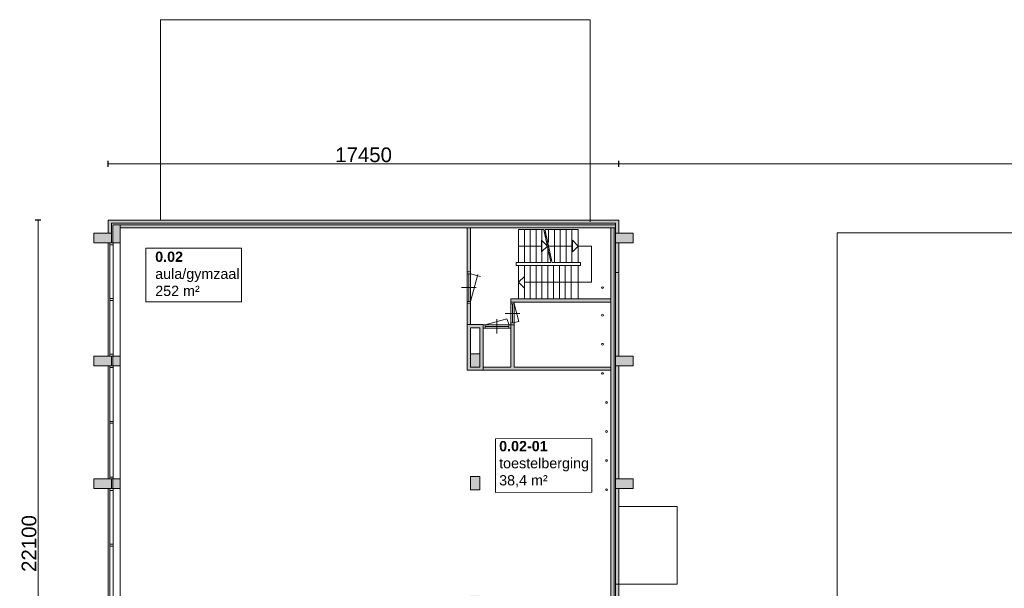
# Model space of a CAD drawing. Header units: millimetres. Extents: x 755778 to 1537169, y 90093 to 392038.
# Tile 90 of 134: x 1027261 to 1060907, y 368793 to 388218. Entities that reach past the tile are written whole.
import ezdxf

# ---------------------------------------------------------------- set-up
doc = ezdxf.new("R2010")
doc.units = ezdxf.units.MM
doc.linetypes.add('PHANTOM2', pattern=[1.25, 0.625, -0.125, 0.125, -0.125, 0.125, -0.125])
doc.layers.add('maatlijnen', color=7, linetype='Continuous')
doc.layers.add('NIV 2HB', color=7, linetype='Continuous', lineweight=0)
doc.layers.add('RUIMTEnr', color=7, linetype='Continuous', lineweight=5)
doc.styles.get("Standard").update_dxf_attribs({"font": 'arial.ttf'})
doc.dimstyles.new('even', dxfattribs={"dimtxt": 500, "dimasz": 50, "dimexe": 100, "dimexo": 0, "dimgap": 50, "dimtad": 1, "dimdec": 0, "dimzin": 0, "dimdsep": 46, "dimtxsty": 'Standard', "dimblk": 'DOT', "dimcen": 1, "dimclrd": 7, "dimclre": 7, "dimclrt": 7, "dimadec": 0, "dimazin": 0, "dimtfac": 1, "dimtdec": 0, "dimtofl": 0, "dimtmove": 0, "dimatfit": 2, "dimldrblk": 'DOT', "dimfxl": 100, "dimfxlon": 1, "dimtolj": 1, "dimtzin": 0, "dimlwd": 5, "dimarcsym": 0})

# ---------------------------------------------------------------- blocks, each defined once
blk = doc.blocks.new('_Dot')
at = {"color": 0, "linetype": 'ByBlock', "lineweight": -2}
blk.add_line((-0.5, 0), (-1, 0), dxfattribs=at)
at = {"color": 0, "linetype": 'ByBlock', "const_width": 0.5}
blk.add_lwpolyline([(-0.25, 0, 1), (0.25, 0, 1)], format="xyb", close=True, dxfattribs=at)
blk = doc.blocks.new('*D143')
at = {"layer": 'Defpoints', "color": 0, "lineweight": 5, "transparency": 16777216}
for p in [(1047736, 383294), (1030286, 381373), (1047736, 381373)]:
    blk.add_point(p, dxfattribs=at)
at = {"layer": 'maatlijnen', "color": 7, "lineweight": -2, "transparency": 16777216}
for p, q in [((1030286, 383194), (1030286, 383394)), ((1047736, 383194), (1047736, 383394))]:
    blk.add_line(p, q, dxfattribs=at)
at = {"layer": 'maatlijnen', "color": 7, "lineweight": 5, "transparency": 16777216}
blk.add_line((1030336, 383294), (1047686, 383294), dxfattribs=at)
at = {"layer": 'maatlijnen', "color": 7, "lineweight": 5, "transparency": 16777216, "xscale": 50, "yscale": 50, "zscale": 50, "rotation": 180}
blk.add_blockref('_Dot', (1030286, 383294), dxfattribs=at)
at = {"layer": 'maatlijnen', "color": 7, "lineweight": 5, "transparency": 16777216, "xscale": 50, "yscale": 50, "zscale": 50}
blk.add_blockref('_Dot', (1047736, 383294), dxfattribs=at)
at = {"layer": 'maatlijnen', "color": 7, "lineweight": 5, "transparency": 16777216, "insert": (1039011, 383599), "char_height": 500, "attachment_point": 5}
blk.add_mtext('\\A1;17450', dxfattribs=at)
blk = doc.blocks.new('*D144')
at = {"layer": 'Defpoints', "color": 0, "lineweight": 5, "transparency": 16777216}
for p in [(1030286, 381373), (1027887, 359273), (1030286, 359273)]:
    blk.add_point(p, dxfattribs=at)
at = {"layer": 'maatlijnen', "color": 7, "lineweight": -2, "transparency": 16777216}
for p, q in [((1027987, 381373), (1027787, 381373)), ((1027987, 359273), (1027787, 359273))]:
    blk.add_line(p, q, dxfattribs=at)
at = {"layer": 'maatlijnen', "color": 7, "lineweight": 5, "transparency": 16777216}
blk.add_line((1027887, 381323), (1027887, 359323), dxfattribs=at)
at = {"layer": 'maatlijnen', "color": 7, "lineweight": 5, "transparency": 16777216, "xscale": 50, "yscale": 50, "zscale": 50}
for p, rotation in [((1027887, 381373), 90), ((1027887, 359273), 270)]:
    blk.add_blockref('_Dot', p, dxfattribs=dict(at, rotation=rotation))
at = {"layer": 'maatlijnen', "color": 7, "lineweight": 5, "transparency": 16777216, "insert": (1027582, 370323), "char_height": 500, "attachment_point": 5, "rotation": 90}
blk.add_mtext('\\A1;22100', dxfattribs=at)
blk = doc.blocks.new('*D147')
at = {"layer": 'Defpoints', "color": 0, "lineweight": 5, "transparency": 16777216}
for p in [(1107736, 383294), (1047736, 381373), (1107736, 380933)]:
    blk.add_point(p, dxfattribs=at)
at = {"layer": 'maatlijnen', "color": 7, "lineweight": -2, "transparency": 16777216}
for p, q in [((1047736, 383194), (1047736, 383394)), ((1107736, 383194), (1107736, 383394))]:
    blk.add_line(p, q, dxfattribs=at)
at = {"layer": 'maatlijnen', "color": 7, "lineweight": 5, "transparency": 16777216}
blk.add_line((1047786, 383294), (1107686, 383294), dxfattribs=at)
at = {"layer": 'maatlijnen', "color": 7, "lineweight": 5, "transparency": 16777216, "xscale": 50, "yscale": 50, "zscale": 50, "rotation": 180}
blk.add_blockref('_Dot', (1047736, 383294), dxfattribs=at)
at = {"layer": 'maatlijnen', "color": 7, "lineweight": 5, "transparency": 16777216, "xscale": 50, "yscale": 50, "zscale": 50}
blk.add_blockref('_Dot', (1107736, 383294), dxfattribs=at)
at = {"layer": 'maatlijnen', "color": 7, "lineweight": 5, "transparency": 16777216, "insert": (1077736, 383599), "char_height": 500, "attachment_point": 5}
blk.add_mtext('\\A1;60000', dxfattribs=at)

msp = doc.modelspace()

# ---------------------------------------------------------------- hatches: boundary and pattern name
at = {"layer": 'NIV 2HB', "lineweight": 5}
for points in [[(1030285.6, 381373.1), (1030285.6, 380928.1), (1030395.6, 380928.1), (1030395.6, 381263.1), (1047625.6, 381263.1), (1047625.6, 380928.1), (1047735.6, 380928.1), (1047735.6, 381373.1)], [(1042665.6, 381103.1), (1042555.6, 381103.1), (1042555.6, 379603.1), (1042665.6, 379603.1)], [(1047465.6, 359578.1), (1047575.6, 359578.1), (1047575.6, 381103.1), (1047465.6, 381103.1)], [(1047735.6, 380598.1), (1047625.6, 380598.1), (1047625.6, 379581.1), (1047735.6, 379581.1)], [(1047735.6, 379581.1), (1047625.6, 379581.1), (1047625.6, 376728.1), (1047735.6, 376728.1)], [(1042665.6, 378529.1), (1042555.6, 378529.1), (1042555.6, 377803.1), (1042665.6, 377803.1)], [(1047465.6, 378683.1), (1044045.6, 378683.1), (1044045.6, 378573.1), (1044157.6, 378573.1), (1047465.6, 378573.1)], [(1047465.6, 376353.1), (1044155.6, 376353.1), (1044155.6, 377799.1), (1044045.6, 377799.1), (1044045.6, 377685.1), (1044045.6, 376353.1), (1043095.6, 376353.1), (1043095.6, 376243.1), (1047465.6, 376243.1)], [(1047735.6, 376398.1), (1047625.6, 376398.1), (1047625.6, 372528.1), (1047735.6, 372528.1)], [(1047735.6, 372198.1), (1047625.6, 372198.1), (1047625.6, 368938.1), (1047735.6, 368938.1)], [(1047735.6, 368938.1), (1047625.6, 368938.1), (1047625.6, 368328.1), (1047735.6, 368328.1)]]:
    msp.add_hatch(color=7, dxfattribs=at).paths.add_polyline_path(points)
at = {"layer": 'NIV 2HB', "lineweight": 5, "true_color": 0x555d61}
h = msp.add_hatch(color=251, dxfattribs=at)
h.paths.add_polyline_path([(1030445.6, 381213.1), (1030695.6, 381213.1), (1030695.6, 380598.1), (1030445.6, 380598.1)])
h.paths.add_polyline_path([(1030445.6, 376728.1), (1030445.6, 376398.1), (1030695.6, 376398.1), (1030695.6, 376728.1)])
h.paths.add_polyline_path([(1030445.6, 372528.1), (1030445.6, 372198.1), (1030695.6, 372198.1), (1030695.6, 372528.1)])
h.paths.add_polyline_path([(1030445.6, 368328.1), (1030445.6, 367998.1), (1030695.6, 367998.1), (1030695.6, 368328.1)])
h.paths.add_polyline_path([(1030445.6, 364128.1), (1030445.6, 363798.1), (1030695.6, 363798.1), (1030695.6, 364128.1)])
h.paths.add_polyline_path([(1030695.6, 359433.1), (1030445.6, 359433.1), (1030445.6, 359928.1), (1030695.6, 359928.1)])
at = {"layer": 'NIV 2HB', "lineweight": 5}
msp.add_hatch(color=7, dxfattribs=at).paths.add_polyline_path([(1047625.6, 381213.1), (1030695.6, 381213.1), (1030695.6, 381103.1), (1047625.6, 381103.1)], flags=17)
at = {"layer": 'NIV 2HB', "lineweight": 5, "true_color": 0x555d61}
h = msp.add_hatch(color=251, dxfattribs=at)
h.paths.add_polyline_path([(1048225.6, 380598.1), (1048225.6, 380928.1), (1047625.6, 380928.1), (1047625.6, 380598.1)])
h.paths.add_polyline_path([(1029795.6, 380598.1), (1029795.6, 380928.1), (1030395.6, 380928.1), (1030395.6, 380598.1)])
h.paths.add_polyline_path([(1048225.6, 367998.1), (1048225.6, 368328.1), (1047625.6, 368328.1), (1047625.6, 367998.1)])
h.paths.add_polyline_path([(1048225.6, 363798.1), (1048225.6, 364128.1), (1047625.6, 364128.1), (1047625.6, 363798.1)])
h.paths.add_polyline_path([(1048225.6, 372198.1), (1048225.6, 372528.1), (1047625.6, 372528.1), (1047625.6, 372198.1)])
h.paths.add_polyline_path([(1048225.6, 376398.1), (1048225.6, 376728.1), (1047625.6, 376728.1), (1047625.6, 376398.1)])
h.paths.add_polyline_path([(1029795.6, 367998.1), (1029795.6, 368328.1), (1030395.6, 368328.1), (1030395.6, 367998.1)])
h.paths.add_polyline_path([(1029795.6, 363798.1), (1029795.6, 364128.1), (1030395.6, 364128.1), (1030395.6, 363798.1)])
h.paths.add_polyline_path([(1029795.6, 372198.1), (1029795.6, 372528.1), (1030395.6, 372528.1), (1030395.6, 372198.1)])
h.paths.add_polyline_path([(1029795.6, 376398.1), (1029795.6, 376728.1), (1030395.6, 376728.1), (1030395.6, 376398.1)])
h.paths.add_polyline_path([(1042665.6, 363753.1), (1042665.6, 364208.1), (1042985.6, 364208.1), (1042985.6, 363753.1)])
h.paths.add_polyline_path([(1042665.6, 368083.1), (1042665.6, 368538.1), (1042985.6, 368538.1), (1042985.6, 368083.1)])
h.paths.add_polyline_path([(1042665.6, 372153.1), (1042665.6, 372608.1), (1042985.6, 372608.1), (1042985.6, 372153.1)])
h.paths.add_polyline_path([(1042665.6, 376353.1), (1042665.6, 376808.1), (1042985.6, 376808.1), (1042985.6, 376353.1)])
at = {"layer": 'NIV 2HB', "lineweight": 5}
h = msp.add_hatch(color=7, dxfattribs=at)
h.paths.add_polyline_path([(1043095.6, 377803.1), (1042555.6, 377803.1), (1042555.6, 376243.1), (1043095.6, 376243.1), (1043095.6, 376353.1)])
h.paths.add_polyline_path([(1042985.6, 377693.1), (1042985.6, 376353.1), (1042665.6, 376353.1), (1042665.6, 377693.1)], flags=16)
h.paths.add_polyline_path([(1042985.6, 376808.1), (1042985.6, 376353.1), (1042665.6, 376353.1), (1042665.6, 376808.1)], flags=0)

# ---------------------------------------------------------------- linework, layer by layer
at = {"layer": 'NIV 2HB', "color": 251, "lineweight": 5, "true_color": 0x555d61}
for p, q in [((1046755.6, 388218.1), (1032070.6, 388218.1)), ((1032070.6, 388218.1), (1032070.6, 381373.1)), ((1046755.6, 381313.1), (1046755.6, 388218.1))]:
    msp.add_line(p, q, dxfattribs=at)
at = {"layer": 'NIV 2HB', "color": 7, "lineweight": 5}
for p, q in [((1047735.6, 381373.1), (1030285.6, 381373.1)), ((1030285.6, 381373.1), (1030285.6, 380928.1)), ((1030395.6, 381263.1), (1047625.6, 381263.1)), ((1030395.6, 380928.1), (1030395.6, 381263.1)), ((1030445.6, 381213.1), (1030695.6, 381213.1)), ((1030445.6, 380598.1), (1030445.6, 381213.1)), ((1030695.6, 381103.1), (1030695.6, 381213.1)), ((1030695.6, 381213.1), (1047625.6, 381213.1)), ((1030695.6, 381213.1), (1030695.6, 380598.1)), ((1047625.6, 381263.1), (1047625.6, 380928.1)), ((1047735.6, 380928.1), (1047735.6, 381373.1)), ((1029795.6, 380598.1), (1029795.6, 380928.1)), ((1029795.6, 380928.1), (1030395.6, 380928.1)), ((1030285.6, 380928.1), (1030395.6, 380928.1)), ((1030395.6, 380928.1), (1030395.6, 380598.1)), ((1047625.6, 381103.1), (1030695.6, 381103.1)), ((1042555.6, 379603.1), (1042555.6, 381103.1)), ((1042555.6, 381103.1), (1042665.6, 381103.1)), ((1042665.6, 381103.1), (1042665.6, 379603.1)), ((1044305.6, 381053.1), (1045169.1, 381053.1)), ((1044305.6, 381053.1), (1044305.6, 379918.1)), ((1044505.6, 381053.1), (1044505.6, 379918.1)), ((1044705.6, 381053.1), (1044705.6, 379918.1)), ((1044905.6, 381053.1), (1044905.6, 379918.1)), ((1045105.6, 381053.1), (1045105.6, 379918.1)), ((1045207.7, 381053.1), (1046345.6, 381053.1)), ((1045334, 381053.1), (1045334, 380603.1)), ((1045534, 381053.1), (1045534, 379918.1)), ((1045734, 381053.1), (1045734, 379918.1)), ((1045934, 381053.1), (1045934, 379918.1)), ((1046134, 381053.1), (1046134, 379918.1)), ((1046345.6, 381053.1), (1046345.6, 379918.1)), ((1047465.6, 381103.1), (1047465.6, 370263.1)), ((1047575.6, 370263.1), (1047575.6, 381103.1)), ((1047625.6, 380928.1), (1047735.6, 380928.1)), ((1048225.6, 380928.1), (1047625.6, 380928.1)), ((1047625.6, 380928.1), (1047625.6, 380598.1)), ((1048225.6, 380598.1), (1048225.6, 380928.1)), ((1030395.6, 380598.1), (1029795.6, 380598.1)), ((1030285.6, 380598.1), (1030285.6, 376728.1)), ((1030695.6, 380598.1), (1030445.6, 380598.1)), ((1030695.6, 376728.1), (1030695.6, 380598.1)), ((1045095, 380285.6), (1045095, 380685.6)), ((1045095, 380685.6), (1045295, 380485.6)), ((1046145.6, 380285.6), (1046145.6, 380685.6)), ((1046145.6, 380685.6), (1046345.6, 380485.6)), ((1047625.6, 380598.1), (1047625.6, 376728.1)), ((1047625.6, 380598.1), (1048225.6, 380598.1)), ((1047735.6, 376728.1), (1047735.6, 380598.1)), ((1030341.6, 378696.6), (1030341.6, 380531.1)), ((1030455.6, 380531.1), (1030455.6, 378696.6)), ((1044305.6, 380485.6), (1045095, 380485.6)), ((1045295, 380485.6), (1045095, 380285.6)), ((1045305.6, 380425.5), (1045305.6, 379918.1)), ((1045331.1, 380485.6), (1046145.6, 380485.6)), ((1046345.6, 380485.6), (1046145.6, 380285.6)), ((1046345.6, 380485.6), (1046805.6, 380485.6)), ((1046805.6, 380485.6), (1046805.6, 379250.6)), ((1044225.6, 379818.1), (1044225.6, 379918.1)), ((1044225.6, 379918.1), (1045415.9, 379918.1)), ((1045454.5, 379918.1), (1046425.6, 379918.1)), ((1046425.6, 379918.1), (1046425.6, 379818.1)), ((1042553.6, 379536.1), (1042553.6, 378596.1)), ((1042665.6, 379603.1), (1042555.6, 379603.1)), ((1042610.6, 378596.1), (1042610.6, 379536.1)), ((1042667.6, 379536.1), (1043005.5, 379445.5)), ((1042667.6, 379536.1), (1042667.6, 378596.1)), ((1046425.6, 379818.1), (1044225.6, 379818.1)), ((1044305.6, 379818.1), (1044305.6, 378683.1)), ((1044505.6, 379818.1), (1044505.6, 378683.1)), ((1044705.6, 379818.1), (1044705.6, 378683.1)), ((1044905.6, 379818.1), (1044905.6, 378683.1)), ((1045105.6, 379818.1), (1045105.6, 378683.1)), ((1045305.6, 379818.1), (1045305.6, 378683.1)), ((1045505.6, 379818.1), (1045505.6, 378683.1)), ((1045705.6, 379818.1), (1045705.6, 378683.1)), ((1045905.6, 379818.1), (1045905.6, 378683.1)), ((1046105.6, 379818.1), (1046105.6, 378683.1)), ((1046345.6, 379818.1), (1046345.6, 378683.1)), ((1047735.6, 379581.1), (1047625.6, 379581.1)), ((1047625.6, 379581.1), (1047625.6, 376728.1)), ((1047735.6, 379581.1), (1047625.6, 379581.1)), ((1047735.6, 376728.1), (1047735.6, 379581.1)), ((1042667.6, 378596.1), (1042911.8, 379507.7)), ((1044305.6, 379250.6), (1044505.6, 379450.6)), ((1044505.6, 379050.6), (1044305.6, 379250.6)), ((1044505.6, 379450.6), (1044505.6, 379050.6)), ((1046805.6, 379250.6), (1044505.6, 379250.6)), ((1042360.6, 379066.1), (1042860.6, 379066.1)), ((1030341.6, 376795.1), (1030341.6, 378629.6)), ((1030455.6, 378629.6), (1030455.6, 376795.1)), ((1042555.6, 378529.1), (1042555.6, 377803.1)), ((1042665.6, 378529.1), (1042555.6, 378529.1)), ((1042665.6, 377803.1), (1042665.6, 378529.1)), ((1044045.6, 378573.1), (1044045.6, 378683.1)), ((1044045.6, 378683.1), (1047465.6, 378683.1)), ((1047465.6, 378573.1), (1044045.6, 378573.1)), ((1047465.6, 378683.1), (1047465.6, 378573.1)), ((1043850.6, 378186.1), (1044350.6, 378186.1)), ((1044043.6, 378506.1), (1044043.6, 377866.1)), ((1044100.6, 378506.1), (1044100.6, 377866.1)), ((1044157.6, 378506.1), (1044318.3, 377906.2)), ((1044157.6, 377866.1), (1044157.6, 378506.1)), ((1043170.6, 377799.1), (1043909.9, 377997.2)), ((1043570.6, 377492.1), (1043570.6, 377992.1)), ((1043909.9, 377997.2), (1043982, 377799.1)), ((1044318.3, 377906.2), (1044157.6, 377877.9)), ((1042555.6, 377803.1), (1042665.6, 377803.1)), ((1042555.6, 376243.1), (1042555.6, 377803.1)), ((1042555.6, 377803.1), (1043095.6, 377803.1)), ((1042665.6, 376353.1), (1042665.6, 377693.1)), ((1042665.6, 377693.1), (1042985.6, 377693.1)), ((1042985.6, 377693.1), (1042985.6, 376353.1)), ((1043095.6, 377803.1), (1043095.6, 376243.1)), ((1043170.6, 377799.1), (1043970.6, 377799.1)), ((1043170.6, 377742.1), (1043970.6, 377742.1)), ((1043970.6, 377685.1), (1043170.6, 377685.1)), ((1044045.6, 376353.1), (1044045.6, 377799.1)), ((1044045.6, 377799.1), (1044155.6, 377799.1)), ((1044155.6, 377799.1), (1044155.6, 376353.1)), ((1029795.6, 376398.1), (1029795.6, 376728.1)), ((1029795.6, 376728.1), (1030395.6, 376728.1)), ((1030395.6, 376728.1), (1030395.6, 376398.1)), ((1030445.6, 376728.1), (1030445.6, 376398.1)), ((1030695.6, 376728.1), (1030445.6, 376728.1)), ((1030695.6, 376398.1), (1030695.6, 376728.1)), ((1042665.6, 376353.1), (1042665.6, 376808.1)), ((1042665.6, 376808.1), (1042985.6, 376808.1)), ((1042985.6, 376808.1), (1042985.6, 376353.1)), ((1047625.6, 376728.1), (1047735.6, 376728.1)), ((1047625.6, 376728.1), (1047735.6, 376728.1)), ((1048225.6, 376728.1), (1047625.6, 376728.1)), ((1047625.6, 376728.1), (1047625.6, 376398.1)), ((1048225.6, 376398.1), (1048225.6, 376728.1)), ((1030395.6, 376398.1), (1029795.6, 376398.1)), ((1030285.6, 376398.1), (1030285.6, 372528.1)), ((1030341.6, 374496.6), (1030341.6, 376331.1)), ((1030445.6, 376398.1), (1030695.6, 376398.1)), ((1030455.6, 376331.1), (1030455.6, 374496.6)), ((1030695.6, 372528.1), (1030695.6, 376398.1)), ((1043095.6, 376243.1), (1042555.6, 376243.1)), ((1042985.6, 376353.1), (1042665.6, 376353.1)), ((1042985.6, 376353.1), (1042665.6, 376353.1)), ((1043095.6, 376243.1), (1043095.6, 376353.1)), ((1043095.6, 376353.1), (1044045.6, 376353.1)), ((1047465.6, 376243.1), (1043095.6, 376243.1)), ((1044155.6, 376353.1), (1047465.6, 376353.1)), ((1047465.6, 376353.1), (1047465.6, 376243.1)), ((1047625.6, 376398.1), (1048225.6, 376398.1)), ((1047625.6, 376398.1), (1047625.6, 372528.1)), ((1047735.6, 376398.1), (1047625.6, 376398.1)), ((1047735.6, 372528.1), (1047735.6, 376398.1)), ((1030341.6, 372595.1), (1030341.6, 374429.6)), ((1030455.6, 374429.6), (1030455.6, 372595.1)), ((1029795.6, 372198.1), (1029795.6, 372528.1)), ((1029795.6, 372528.1), (1030395.6, 372528.1)), ((1030395.6, 372528.1), (1030395.6, 372198.1)), ((1030445.6, 372528.1), (1030445.6, 372198.1)), ((1030695.6, 372528.1), (1030445.6, 372528.1)), ((1030695.6, 372198.1), (1030695.6, 372528.1)), ((1042665.6, 372153.1), (1042665.6, 372608.1)), ((1042665.6, 372608.1), (1042985.6, 372608.1)), ((1042985.6, 372608.1), (1042985.6, 372153.1)), ((1048225.6, 372528.1), (1047625.6, 372528.1)), ((1047625.6, 372528.1), (1047625.6, 372198.1)), ((1047625.6, 372528.1), (1047735.6, 372528.1)), ((1048225.6, 372198.1), (1048225.6, 372528.1)), ((1030395.6, 372198.1), (1029795.6, 372198.1)), ((1030285.6, 372198.1), (1030285.6, 368328.1)), ((1030341.6, 370296.6), (1030341.6, 372131.1)), ((1030445.6, 372198.1), (1030695.6, 372198.1)), ((1030455.6, 372131.1), (1030455.6, 370296.6)), ((1030695.6, 368328.1), (1030695.6, 372198.1)), ((1042985.6, 372153.1), (1042665.6, 372153.1)), ((1047625.6, 372198.1), (1047625.6, 368328.1)), ((1047735.6, 372198.1), (1047625.6, 372198.1)), ((1047625.6, 372198.1), (1048225.6, 372198.1)), ((1047735.6, 368328.1), (1047735.6, 372198.1)), ((1049725.6, 371588.1), (1047735.6, 371588.1)), ((1049725.6, 368938.1), (1049725.6, 371588.1)), ((1030341.6, 368395.1), (1030341.6, 370229.6)), ((1030455.6, 370229.6), (1030455.6, 368395.1)), ((1047465.6, 370263.1), (1047465.6, 359578.1)), ((1047575.6, 359578.1), (1047575.6, 370263.1)), ((1047625.6, 368938.1), (1049725.6, 368938.1))]:
    msp.add_line(p, q, dxfattribs=at)
at = {"layer": 'NIV 2HB', "color": 7, "linetype": 'PHANTOM2', "lineweight": 5}
for p, q in [((1045415.9, 379918.1), (1045169.1, 381053.1)), ((1045454.5, 379918.1), (1045207.7, 381053.1))]:
    msp.add_line(p, q, dxfattribs=at)
at = {"layer": 'NIV 2HB', "color": 253, "lineweight": 5, "true_color": 0x9ea0a1}
for p, q in [((1107735.6, 380933.1), (1055195.6, 380933.1)), ((1055195.6, 380933.1), (1055195.6, 359738.1))]:
    msp.add_line(p, q, dxfattribs=at)
at = {"layer": 'NIV 2HB', "color": 7, "linetype": 'ByBlock', "lineweight": 5}
for p, q in [((1030341.6, 380598.1), (1030341.6, 380531.1)), ((1030455.6, 380598.1), (1030341.6, 380598.1)), ((1030455.6, 380531.1), (1030455.6, 380598.1)), ((1030455.6, 380531.1), (1030341.6, 380531.1)), ((1042553.6, 379603.1), (1042553.6, 379536.1)), ((1042667.6, 379603.1), (1042553.6, 379603.1)), ((1042667.6, 379536.1), (1042553.6, 379536.1)), ((1042667.6, 379536.1), (1042667.6, 379603.1)), ((1030341.6, 378696.6), (1030341.6, 378629.6)), ((1030455.6, 378696.6), (1030341.6, 378696.6)), ((1030455.6, 378629.6), (1030341.6, 378629.6)), ((1030455.6, 378629.6), (1030455.6, 378696.6)), ((1042553.6, 378596.1), (1042553.6, 378529.1)), ((1042667.6, 378596.1), (1042553.6, 378596.1)), ((1042667.6, 378529.1), (1042553.6, 378529.1)), ((1042667.6, 378529.1), (1042667.6, 378596.1)), ((1044043.6, 378573.1), (1044043.6, 378506.1)), ((1044157.6, 378573.1), (1044043.6, 378573.1)), ((1044157.6, 378506.1), (1044157.6, 378573.1)), ((1044157.6, 378506.1), (1044043.6, 378506.1)), ((1044043.6, 377866.1), (1044043.6, 377799.1)), ((1044157.6, 377866.1), (1044043.6, 377866.1)), ((1044157.6, 377799.1), (1044157.6, 377866.1)), ((1043170.6, 377799.1), (1043095.6, 377799.1)), ((1043095.6, 377799.1), (1043095.6, 377685.1)), ((1043095.6, 377685.1), (1043170.6, 377685.1)), ((1043170.6, 377799.1), (1043170.6, 377685.1)), ((1044045.6, 377799.1), (1043970.6, 377799.1)), ((1043970.6, 377799.1), (1043970.6, 377685.1)), ((1043970.6, 377685.1), (1044045.6, 377685.1)), ((1044157.6, 377799.1), (1044043.6, 377799.1)), ((1044045.6, 377799.1), (1044045.6, 377685.1)), ((1030341.6, 376795.1), (1030341.6, 376728.1)), ((1030455.6, 376795.1), (1030341.6, 376795.1)), ((1030455.6, 376728.1), (1030341.6, 376728.1)), ((1030455.6, 376728.1), (1030455.6, 376795.1)), ((1030341.6, 376398.1), (1030341.6, 376331.1)), ((1030455.6, 376398.1), (1030341.6, 376398.1)), ((1030455.6, 376331.1), (1030341.6, 376331.1)), ((1030455.6, 376331.1), (1030455.6, 376398.1)), ((1030341.6, 374496.6), (1030341.6, 374429.6)), ((1030455.6, 374496.6), (1030341.6, 374496.6)), ((1030455.6, 374429.6), (1030455.6, 374496.6)), ((1030455.6, 374429.6), (1030341.6, 374429.6)), ((1030341.6, 372595.1), (1030341.6, 372528.1)), ((1030455.6, 372595.1), (1030341.6, 372595.1)), ((1030455.6, 372528.1), (1030341.6, 372528.1)), ((1030455.6, 372528.1), (1030455.6, 372595.1)), ((1030341.6, 372198.1), (1030341.6, 372131.1)), ((1030455.6, 372198.1), (1030341.6, 372198.1)), ((1030455.6, 372131.1), (1030341.6, 372131.1)), ((1030455.6, 372131.1), (1030455.6, 372198.1)), ((1030341.6, 370296.6), (1030341.6, 370229.6)), ((1030455.6, 370296.6), (1030341.6, 370296.6)), ((1030455.6, 370229.6), (1030341.6, 370229.6)), ((1030455.6, 370229.6), (1030455.6, 370296.6))]:
    msp.add_line(p, q, dxfattribs=at)
at = {"layer": 'NIV 2HB', "color": 7, "lineweight": 5}
for centre in [(1047175.6, 379064.3), (1047175.6, 378124.3), (1047175.6, 377130.6), (1047175.6, 376136.8), (1047315.6, 375143.1), (1047315.6, 374149.3), (1047315.6, 373155.6), (1047315.6, 372161.8)]:
    msp.add_circle(centre, 30, dxfattribs=at)
at = {"layer": 'RUIMTEnr', "lineweight": 5}
for points in [[(1031574.4, 380408.8), (1034843.6, 380408.8), (1034843.6, 378579.1), (1031574.4, 378579.1)], [(1043515.5, 373897.2), (1046810.6, 373908.5), (1046810.6, 372078.8), (1043515.5, 372067.5)]]:
    msp.add_lwpolyline(points, close=True, dxfattribs=at)

# ---------------------------------------------------------------- texts
at = {"layer": 'RUIMTEnr', "lineweight": 5, "char_height": 350, "attachment_point": 4, "rotation": 0.04243}
for s, insert in [('{\\fArial|b1|i0|c0|p34;0.02\\P}aula/gymzaal\\P252 m²', (1031891.8, 379534.5)), ('{\\fArial|b1|i0|c0|p34;0.02-01\\P}toestelberging\\P38,4 m²', (1043644.9, 373034.1))]:
    msp.add_mtext_dynamic_manual_height_columns(s, width=2951.731, gutter_width=121.2, heights=[0], dxfattribs=dict(at, insert=insert))

# ---------------------------------------------------------------- dimensions: what is measured, and where the dimension line sits
at = {"layer": 'maatlijnen', "lineweight": 5}
dim = msp.add_linear_dim(base=(1047735.6, 383294), p1=(1030285.6, 381373.1), p2=(1047735.6, 381373.1), dimstyle='even', dxfattribs=at)
dim.commit()
dim.dimension.update_dxf_attribs({"geometry": '*D143', "text_midpoint": (1039010.6, 383599.3)})
dim = msp.add_linear_dim(base=(1107735.6, 383294), p1=(1047735.6, 381373.1), p2=(1107735.6, 380933.1), dimstyle='even', override={"dimtmove": 1}, dxfattribs=at)
dim.commit()
dim.dimension.update_dxf_attribs({"geometry": '*D147', "text_midpoint": (1077735.6, 383599.3)})
dim = msp.add_linear_dim(base=(1027887.5, 359273.1), p1=(1030285.6, 381373.1), p2=(1030285.6, 359273.1), angle=90, dimstyle='even', dxfattribs=at)
dim.commit()
dim.dimension.update_dxf_attribs({"geometry": '*D144', "text_midpoint": (1027582.2, 370323.1)})

doc.saveas('drawing.dxf')
